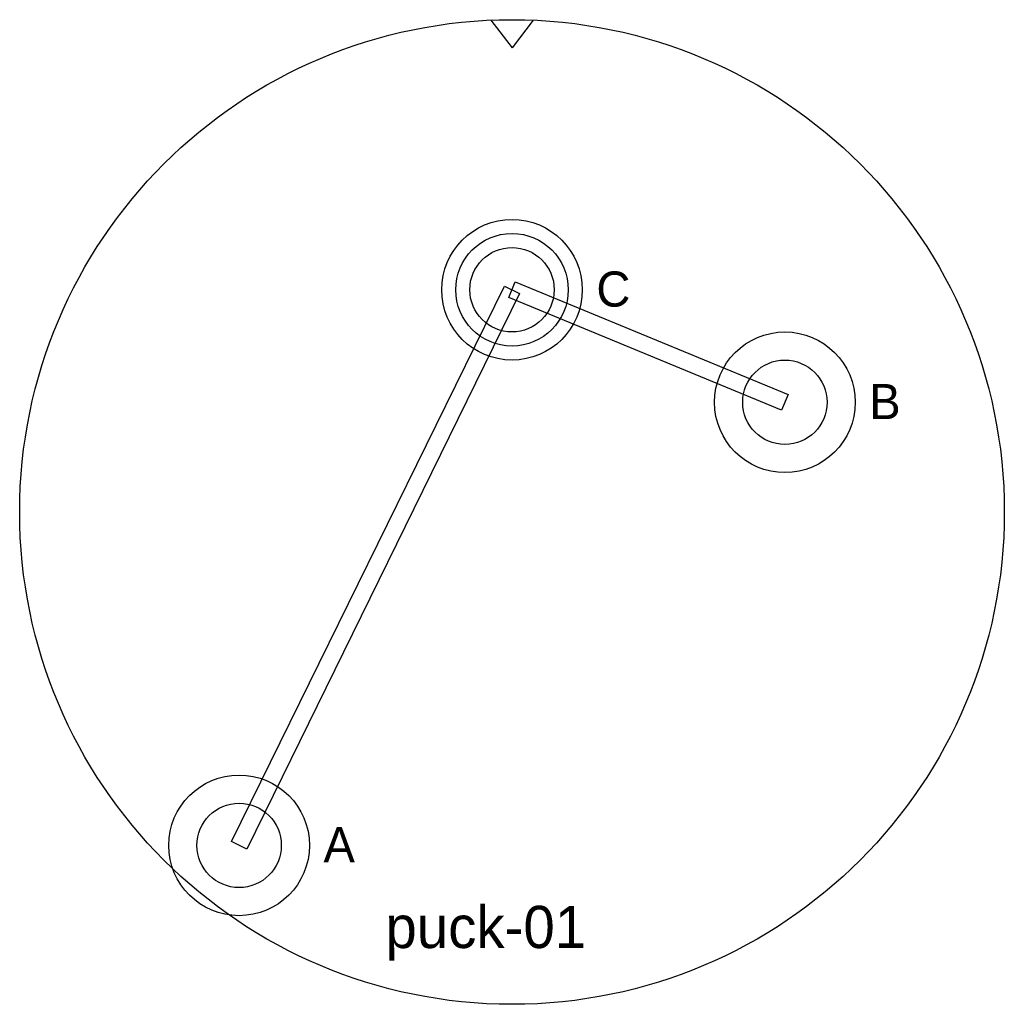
# Model space of a CAD drawing. Header units: metres. Extents: x -35 to 35, y -35 to 35.
import ezdxf

# ---------------------------------------------------------------- set-up
doc = ezdxf.new("R2010")
doc.units = ezdxf.units.M

msp = doc.modelspace()

# ---------------------------------------------------------------- linework, layer by layer
at = {"layer": 'BANEN'}
for p, q in [((-0.2287, 15.2453), (0.2287, 16.3547)), ((0.2287, 16.3547), (19.6287, 8.3547)), ((-19.9386, -23.4355), (-0.5386, 16.0645)), ((0.5386, 15.5355), (-18.8614, -23.9645)), ((-0.5386, 16.0645), (0.5386, 15.5355)), ((19.1713, 7.2453), (-0.2287, 15.2453)), ((19.6287, 8.3547), (19.1713, 7.2453)), ((-18.8614, -23.9645), (-19.9386, -23.4355))]:
    msp.add_line(p, q, dxfattribs=at)
at = {"layer": 'INKEPING'}
for p in [(-1.5, 34.9678), (1.5, 34.9678)]:
    msp.add_line(p, (0, 33), dxfattribs=at)
at = {"layer": 'OMTREK'}
msp.add_circle((0, 0), 35, dxfattribs=at)
at = {"layer": 'PADS'}
for centre in [(0, 15.8), (19.4, 7.8), (-19.4, -23.7)]:
    msp.add_circle(centre, 5, dxfattribs=at)
at = {"layer": 'VENSTER'}
msp.add_circle((0, 15.8), 4, dxfattribs=at)
at = {"layer": 'VIAS'}
for centre in [(0, 15.8), (19.4, 7.8), (-19.4, -23.7)]:
    msp.add_circle(centre, 3, dxfattribs=at)

# ---------------------------------------------------------------- texts
at = {"layer": 'MARKERING'}
for s, height, p in [('C', 2.5, (6, 14.6)), ('B', 2.5, (25.4, 6.6)), ('A', 2.5, (-13.4, -24.9)), ('puck-01', 3, (-9, -31))]:
    msp.add_text(s, height=height, dxfattribs=at).set_placement(p)

doc.saveas('drawing.dxf')
